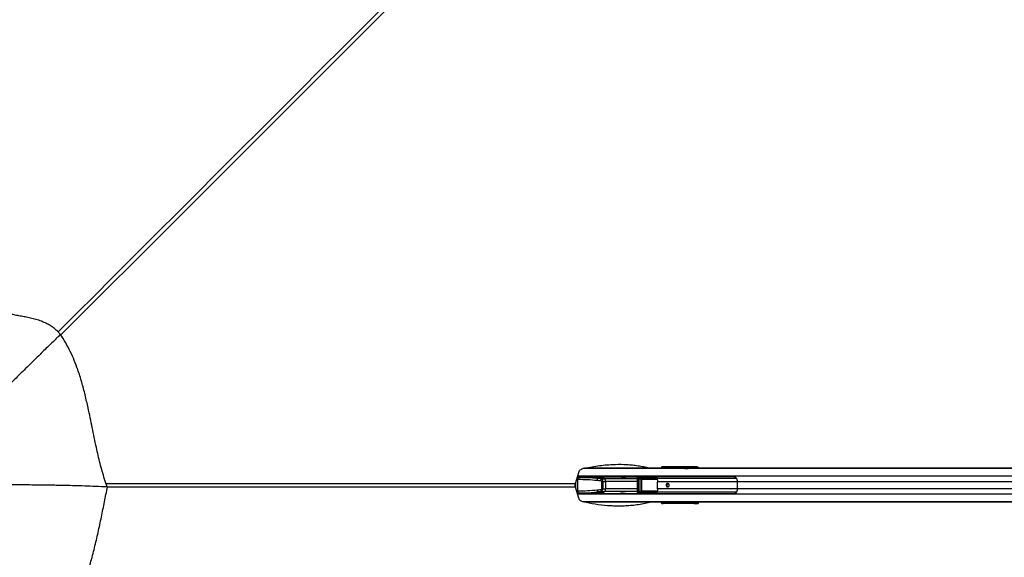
# Model space of a CAD drawing. Header units: millimetres. Extents: x 20 to 26560, y 40 to 18133.
# Tile 53 of 97: x 5538 to 8314, y 13061 to 14578. Entities that reach past the tile are written whole.
import ezdxf

# ---------------------------------------------------------------- set-up
doc = ezdxf.new("R2010")
doc.units = ezdxf.units.MM
doc.header["$LTSCALE"] = 2
doc.layers.add('COMPONENT_GEOMETRY', color=7, linetype='Continuous')
doc.styles.add('SLDTEXTSTYLE0', font='TXT', dxfattribs={"width": 0.75})
doc.dimstyles.new('SLDDIMSTYLE0', dxfattribs={"dimtxt": 150, "dimasz": 6.604, "dimexe": 0, "dimexo": 0.0625, "dimgap": 37.5, "dimtad": 0, "dimtih": 1, "dimtoh": 1, "dimdec": 1, "dimrnd": 1e-09, "dimzin": 12, "dimdsep": 46, "dimtxsty": 'SLDTEXTSTYLE0', "dimsah": 1, "dimcen": 0.09, "dimadec": 0, "dimazin": 3, "dimtfac": 1, "dimtdec": 1, "dimtofl": 0, "dimtmove": 0, "dimatfit": 3, "dimfxl": 1, "dimfrac": 2, "dimtolj": 1, "dimtzin": 12, "dimarcsym": 0})
doc.dimstyles.new('SLDDIMSTYLE1', dxfattribs={"dimtxt": 150, "dimasz": 6.604, "dimexe": 0, "dimexo": 0.0625, "dimgap": 37.5, "dimtad": 0, "dimtih": 1, "dimtoh": 1, "dimdec": 0, "dimrnd": 1e-09, "dimzin": 12, "dimdsep": 46, "dimtxsty": 'SLDTEXTSTYLE0', "dimsah": 1, "dimcen": 0.09, "dimadec": 0, "dimazin": 3, "dimtfac": 1, "dimtdec": 0, "dimtofl": 0, "dimtmove": 0, "dimatfit": 3, "dimfxl": 1, "dimfrac": 2, "dimtolj": 1, "dimtzin": 12, "dimarcsym": 0})

# ---------------------------------------------------------------- blocks, each defined once
blk = doc.blocks.new('_D')
at = {"layer": 'COMPONENT_GEOMETRY', "color": 7}
for p, q in [((1221.2, 13261.9), (1221.2, 8705.5)), ((9098.5, 12624.4), (9098.5, 8705.5)), ((4748.9, 8927.8), (4703.2, 8927.8)), ((4703.2, 8927.8), (4703.2, 8689.7)), ((5570.8, 8927.8), (5616.5, 8927.8)), ((5616.5, 8927.8), (5616.5, 8689.7)), ((1221.2, 8711.8), (4627, 8711.8)), ((9098.5, 8711.8), (5692.6, 8711.8)), ((4703.2, 8689.7), (4748.9, 8689.7)), ((5616.5, 8689.7), (5570.8, 8689.7))]:
    blk.add_line(p, q, dxfattribs=at)
for points in [[(1221.2, 8711.8), (1227.8, 8710.8), (1227.8, 8712.8)], [(9098.5, 8711.8), (9091.9, 8712.8), (9091.9, 8710.8)]]:
    blk.add_solid(points, dxfattribs=at)
at = {"layer": 'COMPONENT_GEOMETRY', "color": 7, "char_height": 150, "attachment_point": 1, "style": 'SLDTEXTSTYLE0'}
for s, insert in [('12\'11.06"', (4748.9, 8883.1)), ('3938.6mm', (4667.5, 8658.7))]:
    blk.add_mtext(s, dxfattribs=dict(at, insert=insert))
blk = doc.blocks.new('_D_1')
at = {"layer": 'COMPONENT_GEOMETRY', "color": 7}
for p, q in [((8687.5, 18132.8), (8641.8, 18132.8)), ((8641.8, 18132.8), (8641.8, 17894.7)), ((9509.4, 18132.8), (9555.1, 18132.8)), ((9555.1, 18132.8), (9555.1, 17894.7)), ((1221.2, 13267), (1221.2, 17923.1)), ((1221.2, 17916.7), (8565.7, 17916.7)), ((16975.8, 17916.7), (9631.2, 17916.7)), ((16975.8, 13267), (16975.8, 17923.1)), ((8641.8, 17894.7), (8687.5, 17894.7)), ((9555.1, 17894.7), (9509.4, 17894.7))]:
    blk.add_line(p, q, dxfattribs=at)
for points in [[(1221.2, 17916.7), (1227.8, 17915.7), (1227.8, 17917.8)], [(16975.8, 17916.7), (16969.1, 17917.8), (16969.1, 17915.7)]]:
    blk.add_solid(points, dxfattribs=at)
at = {"layer": 'COMPONENT_GEOMETRY', "color": 7, "char_height": 150, "attachment_point": 1, "style": 'SLDTEXTSTYLE0'}
for s, insert in [('25\'10.13"', (8687.5, 18088)), ('7877mm', (8689.3, 17863.6))]:
    blk.add_mtext(s, dxfattribs=dict(at, insert=insert))

msp = doc.modelspace()

# ---------------------------------------------------------------- linework, layer by layer
at = {"color": 7, "linetype": 'Continuous', "lineweight": 25}
for p, q in [((5652.86, 13690.13), (5652.61, 13689.89)), ((7104.49, 13269.66), (7114.03, 13300.67)), ((7417.6, 13312.43), (7130.03, 13312.43)), ((7349.8, 13316.43), (7351.97, 13316.13)), ((7439.85, 13316.43), (7349.8, 13316.43)), ((7350.99, 13313.09), (7350.99, 13312.7)), ((7350.99, 13312.7), (7351, 13312.43)), ((7353.02, 13313.09), (7351.65, 13313.09)), ((7351.65, 13313.09), (7351.65, 13312.7)), ((7351.65, 13312.7), (7353.02, 13312.7)), ((7351.97, 13316.13), (7440.19, 13316.13)), ((7357.15, 13315.16), (7352.03, 13314.58)), ((7357.26, 13315.17), (7352.13, 13314.59)), ((7352.13, 13314.59), (7353.53, 13314.59)), ((7353.02, 13313.09), (7354.29, 13313.09)), ((7353.02, 13312.7), (7353.02, 13313.09)), ((7353.02, 13312.7), (7354.29, 13312.7)), ((7353.53, 13314.59), (7360.68, 13315.26)), ((7354.29, 13313.09), (7354.29, 13312.7)), ((7361.8, 13314.27), (7354.47, 13313.59)), ((7362.23, 13313.15), (7362.23, 13312.43)), ((7364.38, 13313.15), (7362.89, 13313.15)), ((7370.87, 13315.51), (7363.27, 13314.65)), ((7371.02, 13315.52), (7363.37, 13314.65)), ((7363.37, 13314.65), (7364.89, 13314.65)), ((7365.65, 13313.15), (7364.38, 13313.15)), ((7364.89, 13314.65), (7375.35, 13315.63)), ((7376.3, 13314.63), (7365.83, 13313.65)), ((7371.02, 13315.52), (7370.87, 13315.49)), ((7440.86, 13314.48), (7376.59, 13314.48)), ((7413.78, 13312.04), (7413.34, 13311.95)), ((7422.69, 13312.04), (7413.78, 13312.04)), ((7416.06, 13311.81), (7422.69, 13312.04)), ((7420.65, 13312.43), (7417.6, 13312.43)), ((7438.47, 13312.43), (7420.65, 13312.43)), ((8899.5, 13312.04), (7422.69, 13312.04)), ((7444.54, 13312.43), (7438.47, 13312.43)), ((7445.03, 13313.72), (7443.49, 13313.94)), ((8478.68, 13312.43), (7444.54, 13312.43)), ((7445.41, 13315.94), (7446.95, 13315.72)), ((7446.95, 13315.72), (7450.73, 13315.72)), ((7447.68, 13316.14), (7450.73, 13315.72)), ((7109.58, 13286.23), (7111.33, 13286.23)), ((7551.12, 13287.93), (7110.11, 13287.93)), ((7110.37, 13280.23), (7110.37, 13280.23)), ((7111.32, 13280.23), (7110.37, 13280.23)), ((7110.37, 13280.23), (7110.37, 13248.63)), ((7111.33, 13286.23), (7112.28, 13286.23)), ((7112.28, 13286.23), (7174.4, 13286.23)), ((7121.09, 13286.23), (7121.07, 13286.95)), ((7185.36, 13283.48), (7167.3, 13283.48)), ((7224.44, 13287.43), (7169.64, 13287.43)), ((7177.09, 13282.43), (7187.29, 13282.43)), ((7178.71, 13254.26), (7178.71, 13274.61)), ((7181.89, 13274.61), (7178.71, 13274.61)), ((7181.89, 13274.61), (7181.89, 13254.26)), ((7181.89, 13274.61), (7189.64, 13274.61)), ((7189.64, 13274.61), (7189.64, 13254.26)), ((7289.67, 13287.43), (7244.88, 13287.43)), ((7278.73, 13282.52), (7278.73, 13246.34)), ((7281.39, 13282.52), (7281.39, 13246.34)), ((7289.76, 13287.44), (7282.54, 13286.54)), ((7282.9, 13247.79), (7282.9, 13281.08)), ((7283.5, 13281.08), (7282.9, 13281.08)), ((7290.45, 13287.49), (7283.17, 13286.58)), ((7283.17, 13286.58), (7331.16, 13286.52)), ((7283.5, 13281.08), (7283.5, 13247.79)), ((7290.22, 13280.47), (7283.5, 13281.08)), ((7332.82, 13284.52), (7283.79, 13284.58)), ((7285.02, 13282.02), (7291.28, 13281.45)), ((7333.81, 13282.02), (7285.02, 13282.02)), ((7285.34, 13283.02), (7334.12, 13283.02)), ((7290.22, 13248.4), (7290.22, 13280.47)), ((7290.52, 13280.47), (7290.22, 13280.47)), ((7310.37, 13287.46), (7290.45, 13287.49)), ((7290.52, 13280.47), (7290.52, 13248.4)), ((7333.18, 13285.2), (7334.62, 13283.48)), ((7336.17, 13254.58), (7336.17, 13274.28)), ((7561.25, 13254.58), (7561.25, 13274.28)), ((5784.22, 13260.08), (5785.11, 13259.63)), ((5785.11, 13259.63), (5784.36, 13259.66)), ((7104.49, 13269.66), (7102.89, 13264.43)), ((7114.03, 13228.19), (7104.49, 13259.2)), ((7111.32, 13248.63), (7110.37, 13248.63)), ((7110.37, 13248.63), (7110.37, 13248.63)), ((7185.36, 13245.39), (7167.3, 13245.39)), ((7177.09, 13246.43), (7187.29, 13246.43)), ((7181.89, 13254.26), (7178.71, 13254.26)), ((7181.89, 13254.26), (7189.64, 13254.26)), ((7283.5, 13247.79), (7282.9, 13247.79)), ((7283.5, 13247.79), (7290.22, 13248.4)), ((7283.79, 13244.28), (7332.82, 13244.34)), ((7291.28, 13247.41), (7285.02, 13246.84)), ((7285.02, 13246.84), (7333.81, 13246.84)), ((7334.12, 13245.84), (7285.34, 13245.84)), ((7290.52, 13248.4), (7290.22, 13248.4)), ((7109.58, 13242.63), (7111.33, 13242.63)), ((7110.11, 13240.93), (7551.12, 13240.93)), ((7111.33, 13242.63), (7112.28, 13242.63)), ((7112.28, 13242.63), (7174.4, 13242.63)), ((7121.07, 13241.91), (7121.09, 13242.63)), ((7415.91, 13216.43), (7130.33, 13216.43)), ((7169.64, 13241.43), (7224.44, 13241.43)), ((7244.88, 13241.43), (7289.67, 13241.43)), ((7282.54, 13242.32), (7289.76, 13241.42)), ((7331.16, 13242.35), (7283.17, 13242.29)), ((7283.17, 13242.29), (7290.45, 13241.38)), ((7310.37, 13241.4), (7290.45, 13241.38)), ((7350.99, 13216.17), (7350.99, 13215.77)), ((7353.02, 13216.17), (7351.65, 13216.17)), ((7351.65, 13216.17), (7351.65, 13215.77)), ((7351.65, 13215.77), (7353.02, 13215.77)), ((7354.29, 13216.17), (7353.02, 13216.17)), ((7353.02, 13215.77), (7353.02, 13216.17)), ((7354.29, 13215.77), (7353.02, 13215.77)), ((7354.29, 13216.17), (7354.29, 13215.77)), ((7362.23, 13216.43), (7362.23, 13215.71)), ((7362.89, 13215.71), (7364.38, 13215.71)), ((7364.38, 13215.71), (7365.65, 13215.71)), ((7409.86, 13217.28), (7412.09, 13216.82)), ((7415.14, 13216.82), (7412.09, 13216.82)), ((7429.56, 13216.82), (7412.57, 13217.43)), ((7413.39, 13217.18), (7415.14, 13216.82)), ((7423.47, 13216.82), (7413.39, 13217.18)), ((7423.47, 13216.82), (7415.14, 13216.82)), ((7418.96, 13216.43), (7415.91, 13216.43)), ((7427.49, 13216.43), (7418.96, 13216.43)), ((7429.56, 13216.82), (7423.47, 13216.82)), ((7434.8, 13216.43), (7427.49, 13216.43)), ((8899.5, 13216.82), (7429.56, 13216.82)), ((7445.41, 13216.43), (7434.8, 13216.43)), ((7451.5, 13216.43), (7445.41, 13216.43)), ((8903.31, 13216.43), (7451.5, 13216.43)), ((7351.97, 13212.74), (7349.8, 13212.43)), ((7439.85, 13212.43), (7349.8, 13212.43)), ((7440.19, 13212.74), (7351.97, 13212.74)), ((7352.03, 13214.28), (7357.15, 13213.7)), ((7352.13, 13214.27), (7352.03, 13214.28)), ((7353.53, 13214.27), (7352.13, 13214.27)), ((7352.13, 13214.27), (7357.26, 13213.69)), ((7360.68, 13213.61), (7353.53, 13214.27)), ((7354.47, 13215.27), (7361.8, 13214.59)), ((7363.27, 13214.22), (7370.88, 13213.36)), ((7363.27, 13214.22), (7363.37, 13214.21)), ((7364.89, 13214.21), (7363.37, 13214.21)), ((7363.37, 13214.21), (7371.02, 13213.35)), ((7375.35, 13213.24), (7364.89, 13214.21)), ((7365.83, 13215.21), (7376.3, 13214.24)), ((7370.88, 13213.36), (7371.02, 13213.35)), ((7376.59, 13214.39), (7440.86, 13214.39)), ((7443.49, 13214.93), (7445.03, 13215.14)), ((7446.95, 13213.14), (7445.41, 13212.93)), ((7450.73, 13213.15), (7446.95, 13213.14)), ((7447.68, 13212.72), (7450.73, 13213.15))]:
    msp.add_line(p, q, dxfattribs=at)
at = {"color": 8, "linetype": 'Continuous', "lineweight": 25}
for p, q in [((8896.01, 13311.33), (7125.25, 13311.33)), ((7413.78, 13312.04), (7128.1, 13312.04)), ((7350.88, 13312.46), (7350.88, 13312.43)), ((7350.99, 13313.09), (7351.65, 13313.09)), ((7350.99, 13312.7), (7351.65, 13312.7)), ((7352.02, 13314.58), (7352.13, 13314.59)), ((7361.64, 13312.43), (7361.8, 13314.27)), ((7362.09, 13314.19), (7361.93, 13312.43)), ((7362.82, 13314.48), (7362.08, 13314.48)), ((7362.23, 13313.15), (7362.89, 13313.15)), ((7362.89, 13313.15), (7362.89, 13312.43)), ((7363.26, 13314.65), (7363.37, 13314.65)), ((7364.38, 13312.43), (7364.38, 13313.15)), ((7365.65, 13313.15), (7365.65, 13312.43)), ((7376.11, 13312.43), (7376.3, 13314.56)), ((7376.59, 13314.48), (7376.4, 13312.43)), ((7440.98, 13312.43), (7440.86, 13314.48)), ((7443.49, 13313.94), (7443.58, 13312.43)), ((7105.51, 13255.9), (7105.51, 13272.96)), ((7107.74, 13280.23), (7110.37, 13280.23)), ((7121.07, 13286.95), (7110.01, 13286.95)), ((8895.3, 13289.73), (7110.67, 13289.73)), ((7278.73, 13282.43), (7187.29, 13282.43)), ((7278.73, 13274.61), (7189.64, 13274.61)), ((7278.73, 13282.52), (7281.39, 13282.52)), ((7336.39, 13280.95), (7291.12, 13280.95)), ((7291.28, 13281.45), (7336.37, 13281.45)), ((7333.79, 13286.33), (7332.16, 13286.1)), ((7559.27, 13283.59), (7336.09, 13283.59)), ((7561.25, 13274.28), (7336.17, 13274.28)), ((8822.61, 13274.28), (7561.25, 13274.28)), ((7107.74, 13248.63), (7110.37, 13248.63)), ((7278.73, 13246.43), (7187.29, 13246.43)), ((7278.73, 13254.26), (7189.64, 13254.26)), ((7278.73, 13246.34), (7281.39, 13246.34)), ((7291.12, 13247.91), (7336.48, 13247.91)), ((7336.41, 13247.41), (7291.28, 13247.41)), ((7335.99, 13245.53), (7334.62, 13245.39)), ((7559.27, 13245.27), (7336.09, 13245.27)), ((7561.25, 13254.58), (7336.17, 13254.58)), ((8822.61, 13254.58), (7561.25, 13254.58)), ((7110.09, 13241.91), (7121.07, 13241.91)), ((8895.3, 13239.13), (7110.67, 13239.13)), ((8896.01, 13217.53), (7125.25, 13217.53)), ((7412.09, 13216.82), (7128.25, 13216.82)), ((7350.88, 13216.43), (7350.88, 13216.41)), ((7351.65, 13216.17), (7350.99, 13216.17)), ((7351.65, 13215.77), (7350.99, 13215.77)), ((7361.8, 13214.59), (7361.64, 13216.43)), ((7361.93, 13216.43), (7362.09, 13214.68)), ((7362.23, 13215.71), (7362.89, 13215.71)), ((7362.89, 13216.43), (7362.89, 13215.71)), ((7364.38, 13215.71), (7364.38, 13216.43)), ((7365.65, 13216.43), (7365.65, 13215.71)), ((7376.3, 13214.3), (7376.11, 13216.43)), ((7376.4, 13216.43), (7376.59, 13214.39)), ((7440.86, 13214.39), (7440.98, 13216.43)), ((7443.58, 13216.43), (7443.49, 13214.93)), ((7362.08, 13214.39), (7362.82, 13214.39))]:
    msp.add_line(p, q, dxfattribs=at)
at = {"color": 8, "linetype": 'Continuous', "lineweight": 25, "flags": 128}
for points in [[(7995.07, 16029.85), (6522.37, 14557.23), (6322.64, 14357.52), (6122.9, 14157.81), (5923.15, 13958.12), (5723.39, 13758.45), (5653.43, 13688.58)], [(7104.49, 13259.2), (6755.68, 13259.2), (6406.87, 13259.18), (6058.06, 13259.16), (5785.01, 13259.11)]]:
    msp.add_lwpolyline(points, dxfattribs=at)
at = {"color": 7, "linetype": 'Continuous', "lineweight": 25, "flags": 128}
for points in [[(7234.66, 13287.19), (7234.71, 13287.2), (7238.92, 13287.29), (7242.5, 13287.39), (7244.88, 13287.43), (7245.7, 13287.39), (7244.84, 13287.29), (7242.43, 13287.2), (7240.75, 13287.17), (7238.83, 13287.15), (7236.76, 13287.17), (7234.6, 13287.2), (7230.38, 13287.29), (7226.81, 13287.39), (7224.44, 13287.43), (7224.44, 13287.43)], [(7364.36, 13259.43), (7366.16, 13259.81), (7367.68, 13260.9), (7368.7, 13262.52), (7369.06, 13264.43), (7368.7, 13266.35), (7367.68, 13267.97), (7366.16, 13269.05), (7364.36, 13269.43), (7362.56, 13269.05), (7361.03, 13267.97), (7360.02, 13266.35), (7359.66, 13264.43), (7360.02, 13262.52), (7361.03, 13260.9), (7362.56, 13259.81), (7364.36, 13259.43)], [(7224.44, 13241.43), (7224.44, 13241.43), (7226.82, 13241.47), (7230.39, 13241.57), (7234.61, 13241.67), (7236.77, 13241.7), (7238.84, 13241.71), (7240.76, 13241.7), (7242.44, 13241.67), (7244.84, 13241.57), (7245.7, 13241.47), (7244.88, 13241.43), (7244.88, 13241.43)]]:
    msp.add_lwpolyline(points, dxfattribs=at)
at = {"color": 8, "linetype": 'Continuous', "lineweight": 25}
for centre, radius, start, end in [((7350.85, 13300.72), 11.74, 89.84439, 93.74921), ((7350.94, 13314.8), 1.68, 355.12092, 52.30175), ((7350.85, 13228.15), 11.74, 266.25079, 270.15561), ((7350.94, 13214.07), 1.68, 307.69825, 4.87908)]:
    msp.add_arc(centre, radius, start, end, dxfattribs=at)
at = {"color": 7, "linetype": 'Continuous', "lineweight": 25}
for centre, radius, start, end in [((7353.49, 13313.61), 0.98, 358.83688, 87.60037), ((7357.35, 13315.39), 0.237, 186.57541, 247.57361), ((7360.76, 13315.46), 0.222, 188.41751, 248.99206), ((7361.9, 13315.81), 1.35, 265.97272, 277.91835), ((7362.19, 13315.06), 0.879, 243.41871, 263.23854), ((7364.85, 13313.67), 0.98, 358.83688, 87.60037), ((7371.07, 13315.69), 0.178, 195.78836, 253.82756), ((7375.39, 13315.78), 0.16, 200.11707, 256.12773), ((7376.7, 13315.32), 0.797, 239.97303, 262.20811), ((7376.69, 13315.35), 0.879, 243.41871, 263.23854), ((7417.61, 13293.4), 19.03, 90.04184, 101.61604), ((7420.66, 13293.41), 19.02, 90.04042, 101.48353), ((7439.08, 13314.73), 1.79, 352.05906, 51.66), ((7445.47, 13313.96), 1.98, 91.71195, 180.53362), ((7447.01, 13313.74), 1.98, 91.71195, 180.53362), ((7120.45, 13281.69), 10.18, 153.5334, 188.25108), ((7121.39, 13281.69), 10.18, 153.5334, 188.25108), ((7120.07, 13286.93), 1, 1, 90), ((7169.68, 13253.54), 33.84, 58.63512, 104.94387), ((7180.24, 13277.35), 14.32, 154.69482, 179.09741), ((7174.17, 13262.16), 24.07, 62.30685, 89.43931), ((7190.54, 13276.06), 14.88, 154.66035, 178.0821), ((7165.6, 13244.59), 43.62, 60.17931, 63.06334), ((7179.6, 13275.86), 10.11, 352.87403, 40.52882), ((7281.63, 13285), 2.2, 348.96637, 45.80977), ((7284.26, 13282.81), 1.1, 314.09214, 10.98675), ((7291.66, 13281.06), 0.55, 134.09214, 190.98675), ((7332, 13285.51), 0.618, 74.69513, 108.39932), ((7331.73, 13285.52), 1.48, 317.46183, 347.40773), ((7333.72, 13283.03), 1.01, 275.16395, 26.3042), ((7333.04, 13282.81), 1.1, 314.09214, 10.98675), ((7333.07, 13284.68), 1.97, 302.37358, 322.22488), ((7395.17, 13274.32), 59.01, 174.53934, 180.03633), ((7516.84, 13274.34), 44.41, 359.91692, 7.2286), ((7120.45, 13247.17), 10.18, 171.74892, 206.4666), ((7121.39, 13247.17), 10.18, 171.74892, 206.4666), ((7169.68, 13275.32), 33.84, 255.05613, 301.36488), ((7180.24, 13251.51), 14.32, 180.90259, 205.30518), ((7174.17, 13266.71), 24.07, 270.56069, 297.69315), ((7190.54, 13252.8), 14.88, 181.9179, 205.33965), ((7165.6, 13284.27), 43.62, 296.93666, 299.82069), ((7179.6, 13253), 10.11, 319.47118, 7.12597), ((7281.63, 13243.86), 2.2, 314.19023, 11.03363), ((7284.26, 13246.05), 1.1, 349.01325, 45.90786), ((7291.66, 13247.81), 0.55, 169.01325, 225.90786), ((7331.73, 13243.34), 1.48, 12.59227, 42.53817), ((7333.04, 13246.05), 1.1, 349.01325, 45.90786), ((7333.72, 13245.84), 1.01, 333.6958, 84.83605), ((7333.07, 13244.19), 1.97, 37.77512, 57.62642), ((7395.17, 13254.55), 59.01, 179.96367, 185.46066), ((7366.3, 13264.43), 5.05, 102.88178, 257.11822), ((7365.97, 13264.64), 3.26, 36.09107, 183.69007), ((7365.98, 13264.25), 3.27, 176.85435, 323.36451), ((7516.84, 13254.52), 44.41, 352.7714, 0.08308), ((7120.07, 13241.93), 1, 270, 359), ((7332, 13243.36), 0.618, 251.60068, 285.30487), ((7415.93, 13235.46), 19.03, 258.38396, 269.95816), ((7418.98, 13235.46), 19.03, 258.38396, 269.95816), ((7353.49, 13215.25), 0.98, 272.39963, 1.16312), ((7357.35, 13213.47), 0.237, 112.42639, 173.42459), ((7360.76, 13213.4), 0.222, 111.00794, 171.58249), ((7362.19, 13213.8), 0.879, 96.76146, 116.58129), ((7361.9, 13213.05), 1.35, 82.08165, 94.02728), ((7364.85, 13215.19), 0.98, 272.39963, 1.16312), ((7371.07, 13213.18), 0.178, 106.17244, 164.21164), ((7375.39, 13213.08), 0.16, 103.87227, 159.88293), ((7376.69, 13213.51), 0.879, 96.76146, 116.58129), ((7376.7, 13213.55), 0.797, 97.79189, 120.02697), ((7439.08, 13214.14), 1.79, 308.34, 7.94094), ((7445.47, 13214.91), 1.98, 179.46638, 268.28805), ((7447.01, 13215.12), 1.98, 179.46638, 268.28805)]:
    msp.add_arc(centre, radius, start, end, dxfattribs=at)
for centre, major_axis, ratio, start_param, end_param in [((7350.03, 13312.4), (-1.39, 3.83), 0.9087028, 5.9651047, 7.537057), ((7352.06, 13312.11), (-0.66, 3.97), 0.9330368, 6.1281539, 7.7001062), ((7352.14, 13313.09), (0, 1.5), 0.331132, 0.0349066, 1.5707963), ((7353.55, 13313.09), (0, 1.5), 0.3530081, 0.0349066, 1.5707963), ((7354.48, 13313.09), (0, 0.5), 0.3748842, 0.0349066, 1.5707963), ((7291.09, 13314.13), (102.88, 2), 0.0006477, 5.409201, 5.45335), ((7291.1, 13313.63), (102.89, 2.5), 0.000851, 5.4109057, 5.4550548), ((7360.35, 13314.23), (1.44, 0.27), 0.6765813, 6.0573225, 6.2513232), ((7360.18, 13314.14), (1.89, 0.39), 0.7725181, 6.0539255, 6.2479263), ((7363.39, 13313.15), (0, 1.5), 0.331132, 0.0349066, 1.5707963), ((7364.91, 13313.15), (0, 1.5), 0.3530081, 0.0349066, 1.5707963), ((7365.84, 13313.15), (0, 0.5), 0.3748842, 0.0349066, 1.5707963), ((7291.09, 13314.13), (102.88, 2), 0.0006477, 5.6002439, 5.6700777), ((7291.1, 13313.63), (102.89, 2.5), 0.000851, 5.6019486, 5.6717825), ((7377.55, 13314.13), (0, 2.5), 0.5094159, 1.3702338, 1.3962634), ((7378.02, 13314.13), (0, 2), 0.7249373, 1.3702338, 1.3962634), ((7415.63, 13311.95), (2.43, 0.06), 0.0656707, 2.790896, 4.8883938), ((7438.47, 13152.43), (313.29, 0), 0.5107163, 1.5707963, 1.6398026), ((7444.54, 13152.43), (313.29, 0), 0.5107163, 1.5707963, 1.6406095), ((7442.01, 13316.15), (6.02, -0.1), 0.0438683, 0.3433711, 1.9389172), ((7441.64, 13315.94), (4.01, -0.07), 0.0438683, 0.3433711, 1.9389172), ((7441.6, 13313.94), (2.01, -0.2), 0.2463656, 0.3794033, 1.9749494), ((7450.64, 13309.72), (0, 6), 0.329044, 5.1811209, 6.2371821), ((7111.32, 13126.23), (295.45, 0), 0.5212373, 1.3849003, 1.5707963), ((7112.28, 13126.23), (297.67, 0), 0.5375024, 1.4475493, 1.5707963), ((7086.62, 13057.78), (429.08, 0), 0.5212373, 1.3617427, 1.3849003), ((7087.58, 13057.78), (431.3, 0), 0.5324632, 1.3617427, 1.3849003), ((7174.87, 13274.61), (3.84, 0), 0.5212373, 0, 1.3617427), ((7175.83, 13274.61), (0, 8), 0.7574086, 4.712389, 6.0741317), ((7283.07, 13282.58), (4.24, 0.29), 0.9399619, 1.4842441, 3.0831459), ((7283.73, 13282.58), (2.33, 0.2), 0.8533212, 1.4708427, 3.0697445), ((7285.41, 13281.02), (2.51, -0.16), 0.795855, 1.6519441, 3.1930581), ((7285.08, 13281.02), (1.58, -0.11), 0.6303761, 1.6531144, 3.1942284), ((7290.32, 13283.48), (4.67, 0.39), 0.8533212, 1.4708427, 1.6175384), ((7291.31, 13280.45), (1.09, -0.06), 0.9160484, 1.6418775, 3.1829915), ((7291.14, 13280.45), (0.627, -0.041), 0.795855, 1.6519441, 3.1930581), ((7284.9, 13289.32), (271.11, -0.5), 0.0067028, 4.8064609, 4.8844597), ((7326.9, 13279.93), (8.15, 0), 0.8203977, 0.4800861, 0.7564561), ((7410.53, 13273.45), (108.08, -10.9), 0.0107574, 2.3220217, 2.3612248), ((7111.32, 13402.63), (295.45, 0), 0.5212373, 4.712389, 4.898285), ((7112.28, 13402.63), (297.67, 0), 0.5375024, 4.712389, 4.8356014), ((7086.62, 13471.08), (429.08, 0), 0.5212373, 4.898285, 4.9214426), ((7087.58, 13471.08), (431.3, 0), 0.5324632, 4.898285, 4.9214426), ((7174.87, 13254.26), (3.84, 0), 0.5212373, 4.9214426, 6.2831853), ((7175.83, 13254.26), (0, 8), 0.7574086, 3.3506463, 4.712389), ((7283.07, 13246.29), (4.24, -0.29), 0.9399619, 3.2000394, 4.7989412), ((7283.73, 13246.29), (2.33, -0.2), 0.8533212, 3.2134409, 4.8123426), ((7285.41, 13247.85), (2.51, 0.16), 0.795855, 3.0901272, 4.6312412), ((7285.08, 13247.85), (1.58, 0.11), 0.6303761, 3.0889569, 4.6300709), ((7291.31, 13248.41), (1.09, 0.06), 0.9160484, 3.1001938, 4.6413078), ((7291.14, 13248.41), (0.627, 0.041), 0.795855, 3.0901272, 4.6312412), ((7326.9, 13248.93), (8.15, 0), 0.8203977, 5.5267292, 5.8030992), ((7410.53, 13255.41), (108.08, 10.9), 0.0107574, 3.9219605, 3.9611636), ((7290.32, 13245.38), (4.67, -0.39), 0.8533212, 4.6656469, 4.8123426), ((7284.9, 13239.55), (271.11, 0.5), 0.0067028, 1.3987476, 1.4767244), ((7350.03, 13216.47), (1.39, 3.83), 0.9087028, 1.887721, 3.4596733), ((7352.06, 13216.75), (0.66, 3.97), 0.9330368, 1.7246717, 3.296624), ((7352.14, 13215.77), (0, 1.5), 0.331132, 1.5707963, 3.1066861), ((7353.55, 13215.77), (0, 1.5), 0.3530081, 1.5707963, 3.1066861), ((7354.48, 13215.77), (0, 0.5), 0.3748842, 1.5707963, 3.1066861), ((7363.39, 13215.71), (0, 1.5), 0.331132, 1.5707963, 3.1066861), ((7364.91, 13215.71), (0, 1.5), 0.3530081, 1.5707963, 3.1066861), ((7365.84, 13215.71), (0, 0.5), 0.3748842, 1.5707963, 3.1066861), ((7412.15, 13217.28), (2.43, -0.06), 0.0656707, 1.3968872, 3.4922893), ((7445.41, 13376.43), (314.54, 0), 0.5086844, 4.6425758, 4.712389), ((7451.5, 13376.43), (314.54, 0), 0.5086844, 4.6425758, 4.712389), ((7450.64, 13219.14), (0, 6), 0.329044, 3.1875959, 4.243657), ((7291.09, 13214.73), (102.88, -2), 0.0006477, 0.8298353, 0.8739844), ((7291.1, 13215.23), (102.89, -2.5), 0.000851, 0.8281305, 0.8722796), ((7360.35, 13214.64), (1.44, -0.27), 0.6765813, 0.0318621, 0.2258628), ((7360.18, 13214.73), (1.89, -0.39), 0.7725181, 0.035259, 0.2292598), ((7291.09, 13214.73), (102.88, -2), 0.0006477, 0.6131076, 0.6829414), ((7291.1, 13215.23), (102.89, -2.5), 0.000851, 0.6114028, 0.6812367), ((7377.55, 13214.73), (0, 2.5), 0.5094159, 1.7453293, 1.7713589), ((7378.02, 13214.73), (0, 2), 0.7249373, 1.7453293, 1.7713589), ((7442.01, 13212.71), (6.02, 0.1), 0.0438683, 4.3442681, 5.9398142), ((7441.64, 13212.92), (4.01, 0.07), 0.0438683, 4.3442681, 5.9398142), ((7441.6, 13214.92), (2.01, 0.2), 0.2463656, 4.3082359, 5.9037821)]:
    msp.add_ellipse(centre, major_axis=major_axis, ratio=ratio, start_param=start_param, end_param=end_param, dxfattribs=at)
at = {"color": 8, "linetype": 'Continuous', "lineweight": 25}
for centre, major_axis, ratio, start_param, end_param in [((7352.75, 13312.46), (-0.69, 1.92), 0.9087028, 0.9331518, 1.2538716), ((7354.48, 13312.7), (0, 0.5), 0.3748842, 1.5707963, 2.1251563), ((7444.97, 13309.73), (0, 4), 0.329044, 5.4553419, 6.2371821), ((7446.86, 13309.73), (0, 6), 0.3289741, 5.1803845, 6.2373178), ((7112.28, 13126.23), (297.67, 0), 0.5375024, 1.3849003, 1.4475493), ((7304.27, 13284.2), (44.82, 4.52), 0.0108834, 5.3548112, 5.4145611), ((7112.28, 13402.63), (297.67, 0), 0.5375024, 4.8356014, 4.898285), ((7304.27, 13244.66), (44.82, -4.52), 0.0108834, 0.8686242, 0.9283741), ((7352.75, 13216.4), (0.69, 1.92), 0.9087028, 1.887721, 2.2076642), ((7354.48, 13216.17), (0, 0.5), 0.3748842, 1.0164363, 1.5707963), ((7444.97, 13219.14), (0, 4), 0.329044, 3.1875959, 3.969436), ((7446.86, 13219.14), (0, 6), 0.3289741, 3.1874602, 4.2443934)]:
    msp.add_ellipse(centre, major_axis=major_axis, ratio=ratio, start_param=start_param, end_param=end_param, dxfattribs=at)
for points, knots in [([(5646.24, 13697.21), (5666.18, 13717.18), (5815.87, 13867.18), (6095.77, 14146.89), (6485.44, 14536.69), (6875.19, 14926.43), (7264.92, 15316.19), (7654.66, 15705.94), (7914.49, 15965.77), (8044.4, 16095.68)], [0, 0, 0, 0, 0.0249658, 0.1874713, 0.349977, 0.5124828, 0.6749885, 0.8374943, 1, 1, 1, 1]), ([(7355.86, 13315.02), (7356.05, 13315.12), (7356.43, 13315.31), (7356.89, 13315.35), (7357.12, 13315.36)], [0, 0, 0, 0, 0.4927046, 1, 1, 1, 1]), ([(7369.85, 13315.39), (7369.98, 13315.45), (7370.29, 13315.6), (7370.67, 13315.63), (7370.9, 13315.64)], [0, 0, 0, 0, 0.3996539, 1, 1, 1, 1]), ([(7334.62, 13283.48), (7334.88, 13283.45), (7335.33, 13283.4), (7335.79, 13283.35), (7335.99, 13283.33)], [0, 0, 0, 0, 0.5543522, 1, 1, 1, 1]), ([(5780.98, 13269.76), (5786.14, 13269.75), (5936.65, 13269.62), (6232.46, 13269.73), (6668.48, 13269.66), (6959.16, 13269.66), (7104.49, 13269.66)], [0, 0, 0, 0, 0.0116851, 0.3411236, 0.6705618, 1, 1, 1, 1]), ([(7332.16, 13242.76), (7332.53, 13242.71), (7333.08, 13242.64), (7333.62, 13242.56), (7333.79, 13242.54)], [0, 0, 0, 0, 0.6759446, 1, 1, 1, 1]), ([(7357.12, 13213.5), (7357.05, 13213.5), (7356.7, 13213.52), (7356.26, 13213.6), (7355.93, 13213.79), (7355.84, 13213.85)], [0, 0, 0, 0, 0.1385661, 0.7580189, 1, 1, 1, 1]), ([(7370.9, 13213.22), (7370.83, 13213.23), (7370.48, 13213.25), (7370.08, 13213.31), (7369.81, 13213.46), (7369.76, 13213.48)], [0, 0, 0, 0, 0.1608636, 0.8481341, 1, 1, 1, 1])]:
    msp.add_open_spline(points, degree=3, knots=knots, dxfattribs=at)
at = {"color": 7, "linetype": 'Continuous', "lineweight": 25}
for points, knots in [([(5652.86, 13690.13), (5650.54, 13692.71), (5645.86, 13697.9), (5637.74, 13705.12), (5628.85, 13711.8), (5619.25, 13717.76), (5609.21, 13722.92), (5597.27, 13727.96), (5583.56, 13732.49), (5568.32, 13736.3), (5553.5, 13739.27), (5539.14, 13741.81), (5525.28, 13744.33), (5511.97, 13747.2), (5499.33, 13750.78), (5487.4, 13755.52), (5476.3, 13762.02), (5465.57, 13769.67), (5454.76, 13778.02), (5443.57, 13786.59), (5431.65, 13794.92), (5418.7, 13802.46), (5404.62, 13808.36), (5389.86, 13812.58), (5374.94, 13815.75), (5360.01, 13818.47), (5345.2, 13821.36), (5330.64, 13824.97), (5316.56, 13829.92), (5303.28, 13836.45), (5290.5, 13843.74), (5277.93, 13851.32), (5265.24, 13858.7), (5253.55, 13864.6), (5242.82, 13868.77), (5233.21, 13871.32), (5223.28, 13872.46), (5213.3, 13871.92), (5203.52, 13870.11), (5191.05, 13866.46), (5176.2, 13860.36), (5159.17, 13851.91), (5142.35, 13843.31), (5125.36, 13835.13), (5108.21, 13827.26), (5083.05, 13816.25), (5049.58, 13802.65), (5007.08, 13786.58), (4963.71, 13770.59), (4919.77, 13753.89), (4876.22, 13735.87), (4833.3, 13716.19), (4805.65, 13701.26), (4791.82, 13693.79)], [0, 0, 0, 0, 0.0118855, 0.0239192, 0.0360375, 0.0481275, 0.0601122, 0.0718989, 0.0891154, 0.1057573, 0.1218487, 0.1374248, 0.1524902, 0.167018, 0.1809712, 0.1943137, 0.207633, 0.2215579, 0.236039, 0.2510345, 0.2665383, 0.2825583, 0.2990117, 0.3153776, 0.3315903, 0.3476629, 0.3636056, 0.3794132, 0.3951036, 0.410771, 0.4264571, 0.442177, 0.4579311, 0.4737336, 0.4843037, 0.4948973, 0.5054982, 0.5160479, 0.5265258, 0.536934, 0.5571615, 0.5772353, 0.5971603, 0.617066, 0.6369962, 0.6569527, 0.704114, 0.7514701, 0.8008876, 0.8505065, 0.9002778, 0.9501346, 1, 1, 1, 1]), ([(5652.61, 13689.89), (5649.31, 13686.68), (5642.31, 13679.86), (5631.22, 13669.05), (5618.95, 13657.06), (5605.49, 13643.9), (5590.85, 13629.56), (5574.96, 13613.97), (5558.52, 13597.79), (5542.47, 13581.99), (5527.84, 13567.56), (5516.13, 13555.99), (5507.03, 13546.99), (5501.75, 13541.76), (5498.53, 13538.58), (5497.14, 13537.2), (5495.78, 13535.86), (5494.47, 13534.56), (5493.19, 13533.29), (5491.95, 13532.07), (5485.8, 13525.98), (5475.16, 13515.44), (5460.45, 13500.86), (5447.03, 13487.55), (5436.57, 13477.17), (5428.74, 13469.42), (5423.25, 13463.98), (5418.12, 13458.89), (5412.83, 13453.65), (5406.78, 13447.68), (5398.82, 13439.81), (5389.64, 13430.76), (5380.04, 13421.31), (5370.09, 13411.56), (5359.79, 13401.51), (5349.17, 13391.23), (5339.57, 13382), (5333.49, 13376.24), (5330.63, 13373.53)], [0, 0, 0, 0, 0.0302853, 0.0642237, 0.1018388, 0.1431568, 0.1882064, 0.2370187, 0.2900515, 0.3406601, 0.3860534, 0.426186, 0.4497721, 0.4710387, 0.4754932, 0.4798301, 0.4840495, 0.4881513, 0.4921354, 0.4960016, 0.49975, 0.5496395, 0.5956022, 0.6376049, 0.6756169, 0.693926, 0.7111289, 0.7272222, 0.7422026, 0.7609096, 0.7840674, 0.817094, 0.8471797, 0.8743095, 0.9105321, 0.9437078, 0.9735356, 1, 1, 1, 1]), ([(5784.36, 13259.66), (5781.88, 13266.92), (5776.96, 13281.27), (5770.35, 13303.51), (5764.33, 13325.84), (5758.82, 13348.28), (5753.3, 13372.63), (5747.74, 13398.88), (5742.05, 13426.98), (5736.4, 13454.95), (5729.96, 13485.8), (5722.35, 13519.36), (5712.9, 13555.38), (5702.68, 13587.74), (5691.82, 13616.48), (5680.56, 13641.72), (5667.74, 13666.4), (5657.67, 13682.04), (5652.61, 13689.89)], [0, 0, 0, 0, 0.0536583, 0.1060989, 0.1576649, 0.2086301, 0.2592003, 0.3220757, 0.3847443, 0.4472773, 0.5096664, 0.5925208, 0.6748369, 0.7564957, 0.81734, 0.8779917, 0.9387336, 1, 1, 1, 1]), ([(7114.03, 13300.67), (7114.76, 13302.39), (7116.22, 13305.81), (7120.43, 13309.75), (7124, 13310.96), (7125.88, 13311.6)], [0, 0, 0, 0, 0.3219132, 0.6431267, 1, 1, 1, 1]), ([(7125.88, 13311.6), (7132.75, 13313.04), (7146.5, 13315.92), (7167.38, 13319.24), (7188.44, 13321.73), (7213.08, 13323.46), (7236.05, 13323.63), (7257.23, 13322.44), (7273.25, 13320.82), (7289.32, 13318.37), (7303.96, 13315.69), (7313.14, 13313.4), (7317, 13312.43)], [0, 0, 0, 0, 0.1101269, 0.2202497, 0.3310536, 0.4418514, 0.6058528, 0.6883817, 0.7709076, 0.8550106, 0.9391205, 1, 1, 1, 1]), ([(7352.03, 13314.58), (7351.89, 13314.55), (7351.66, 13314.5), (7351.39, 13314.29), (7351.21, 13314.06), (7351.07, 13313.76), (7351, 13313.44), (7350.99, 13313.19), (7350.99, 13313.09)], [0, 0, 0, 0, 0.1995472, 0.3513418, 0.4944334, 0.6464366, 0.8526959, 1, 1, 1, 1]), ([(7357.26, 13315.17), (7357.09, 13315.15), (7356.67, 13315.1), (7356.22, 13314.87), (7355.92, 13314.6), (7355.83, 13314.45), (7355.81, 13314.41)], [0, 0, 0, 0, 0.2922663, 0.7286182, 0.93734, 1, 1, 1, 1]), ([(7360.54, 13315.43), (7360.66, 13315.43), (7360.9, 13315.43), (7361.29, 13315.35), (7361.67, 13315.16), (7361.97, 13314.86), (7362.04, 13314.6), (7362.08, 13314.48)], [0, 0, 0, 0, 0.1896653, 0.387972, 0.5975579, 0.804387, 1, 1, 1, 1]), ([(7361.8, 13314.47), (7361.78, 13314.57), (7361.73, 13314.76), (7361.6, 13314.93), (7361.46, 13315.06), (7361.35, 13315.13), (7361.16, 13315.21), (7360.94, 13315.26), (7360.77, 13315.26), (7360.68, 13315.26)], [0, 0, 0, 0, 0.204018, 0.3683635, 0.408955, 0.5625699, 0.6085277, 0.8027053, 1, 1, 1, 1]), ([(7363.27, 13314.65), (7363.13, 13314.62), (7362.9, 13314.56), (7362.63, 13314.35), (7362.45, 13314.12), (7362.31, 13313.82), (7362.24, 13313.5), (7362.23, 13313.25), (7362.23, 13313.15)], [0, 0, 0, 0, 0.1995472, 0.3513418, 0.4944334, 0.6464366, 0.8526959, 1, 1, 1, 1]), ([(7375.24, 13315.73), (7375.35, 13315.73), (7375.56, 13315.72), (7375.88, 13315.66), (7376.17, 13315.53), (7376.42, 13315.32), (7376.53, 13315.1), (7376.61, 13314.83), (7376.6, 13314.67), (7376.59, 13314.53)], [0, 0, 0, 0, 0.1677551, 0.3094261, 0.4421052, 0.5973632, 0.7692312, 0.8002226, 1, 1, 1, 1]), ([(7376.3, 13314.63), (7376.31, 13314.75), (7376.33, 13314.98), (7376.22, 13315.27), (7376.05, 13315.46), (7375.91, 13315.54), (7375.78, 13315.58), (7375.69, 13315.6), (7375.53, 13315.63), (7375.43, 13315.63), (7375.35, 13315.63)], [0, 0, 0, 0, 0.2158633, 0.4289558, 0.5802581, 0.6862162, 0.7010964, 0.8134316, 0.8319841, 1, 1, 1, 1]), ([(7336.09, 13283.59), (7335.95, 13283.92), (7335.66, 13284.65), (7334.62, 13285.86), (7332.84, 13287.09), (7330.67, 13287.8), (7329.1, 13287.93), (7328.49, 13287.93), (7328.48, 13287.93)], [0, 0, 0, 0, 0.1251326, 0.2780419, 0.492841, 0.8046421, 0.9973287, 1, 1, 1, 1]), ([(7331.16, 13286.52), (7331.16, 13286.52), (7331.26, 13286.51), (7331.49, 13286.44), (7331.69, 13286.22), (7331.8, 13286.09)], [0, 0, 0, 0, 0.010706, 0.4231493, 1, 1, 1, 1]), ([(7331.16, 13286.52), (7331.16, 13286.52), (7331.31, 13286.51), (7331.67, 13286.45), (7331.98, 13286.23), (7332.16, 13286.1)], [0, 0, 0, 0, 0.0107059, 0.4231481, 1, 1, 1, 1]), ([(7332.82, 13284.52), (7332.68, 13284.76), (7332.48, 13285.09), (7332.2, 13285.52), (7332, 13285.82), (7331.86, 13286.01), (7331.8, 13286.09)], [0, 0, 0, 0, 0.4255346, 0.5656144, 0.7944513, 1, 1, 1, 1]), ([(7332.16, 13286.1), (7332.22, 13286.05), (7332.34, 13285.94), (7332.69, 13285.63), (7332.97, 13285.38), (7333.18, 13285.2)], [0, 0, 0, 0, 0.1841913, 0.4072131, 1, 1, 1, 1]), ([(7336.43, 13279.93), (7336.46, 13280.86), (7336.49, 13282.16), (7336.18, 13283.28), (7336.09, 13283.59)], [0, 0, 0, 0, 0.7198695, 1, 1, 1, 1]), ([(7560.9, 13279.93), (7560.67, 13280.86), (7560.2, 13282.72), (7558.26, 13285.09), (7555.97, 13286.7), (7553.69, 13287.58), (7552.15, 13287.9), (7551.37, 13287.92), (7551.12, 13287.93)], [0, 0, 0, 0, 0.2129283, 0.4246049, 0.6767712, 0.8300264, 0.9444848, 1, 1, 1, 1]), ([(5784.36, 13259.66), (5773.36, 13260.11), (5752.15, 13260.99), (5721.65, 13262.05), (5693.64, 13262.89), (5668.15, 13263.53), (5646.91, 13263.99), (5629.54, 13264.3), (5615.65, 13264.52), (5602.02, 13264.71), (5592.53, 13264.82), (5586.75, 13264.88), (5585.3, 13264.9), (5583.89, 13264.91), (5582.5, 13264.92), (5581.15, 13264.94), (5579.82, 13264.95), (5570.35, 13265.04), (5553.52, 13265.16), (5530.17, 13265.24), (5512.89, 13265.25), (5500.99, 13265.24), (5493.8, 13265.22), (5486.98, 13265.2), (5479.78, 13265.17), (5471.35, 13265.14), (5458.04, 13265.06), (5441.16, 13264.95), (5422.15, 13264.8), (5405.19, 13264.65), (5390.27, 13264.52), (5381.02, 13264.46), (5376.73, 13264.43)], [0, 0, 0, 0, 0.0794069, 0.1530466, 0.2208455, 0.2827355, 0.3386539, 0.3758325, 0.4097486, 0.4403839, 0.4757702, 0.4793819, 0.4829207, 0.4863867, 0.4897797, 0.4930996, 0.4963466, 0.4995205, 0.5628016, 0.6203217, 0.6720259, 0.690736, 0.7085379, 0.725429, 0.7414067, 0.7620491, 0.7881855, 0.8405678, 0.8879754, 0.9303717, 0.9677234, 1, 1, 1, 1]), ([(5650.56, 12833.76), (5654.16, 12839.92), (5661.32, 12852.14), (5671.42, 12871.13), (5681.51, 12891.48), (5691.46, 12913.28), (5701.62, 12937.57), (5711.39, 12963.18), (5720.73, 12990.08), (5729.3, 13017.14), (5738.76, 13049.73), (5748.68, 13087.81), (5758.81, 13131.28), (5768.03, 13174.48), (5776.66, 13217.22), (5782.31, 13245.59), (5785.11, 13259.63)], [0, 0, 0, 0, 0.0494119, 0.0980934, 0.1462094, 0.2023845, 0.2581693, 0.3212605, 0.3841795, 0.4470084, 0.5097608, 0.6099102, 0.7094713, 0.8079894, 0.9049706, 1, 1, 1, 1]), ([(7102.89, 13264.43), (7103.16, 13263.55), (7103.7, 13261.8), (7104.23, 13260.07), (7104.49, 13259.2)], [0, 0, 0, 0, 0.4988289, 1, 1, 1, 1]), ([(7328.48, 13240.93), (7328.49, 13240.93), (7329.1, 13240.93), (7330.67, 13241.07), (7332.84, 13241.77), (7334.62, 13243.01), (7335.66, 13244.21), (7335.95, 13244.94), (7336.09, 13245.27)], [0, 0, 0, 0, 0.0026713, 0.1953579, 0.507159, 0.7219581, 0.8748674, 1, 1, 1, 1]), ([(7331.8, 13242.77), (7331.86, 13242.86), (7332, 13243.05), (7332.3, 13243.49), (7332.59, 13243.94), (7332.77, 13244.26), (7332.82, 13244.34)], [0, 0, 0, 0, 0.2055736, 0.4344383, 0.8552633, 1, 1, 1, 1]), ([(7333.18, 13243.67), (7332.97, 13243.48), (7332.69, 13243.23), (7332.34, 13242.93), (7332.22, 13242.81), (7332.16, 13242.76)], [0, 0, 0, 0, 0.5927869, 0.8158087, 1, 1, 1, 1]), ([(7334.62, 13245.39), (7334.39, 13245.05), (7333.97, 13244.42), (7333.42, 13243.9), (7333.18, 13243.67)], [0, 0, 0, 0, 0.544713, 1, 1, 1, 1]), ([(7336.09, 13245.27), (7336.28, 13246.11), (7336.55, 13247.27), (7336.46, 13248.57), (7336.43, 13248.93)], [0, 0, 0, 0, 0.720131, 1, 1, 1, 1]), ([(7551.12, 13240.93), (7551.63, 13240.96), (7552.82, 13241.04), (7555.14, 13241.77), (7557.67, 13243.25), (7560.02, 13245.69), (7560.61, 13247.87), (7560.9, 13248.93)], [0, 0, 0, 0, 0.1096269, 0.2567278, 0.4997884, 0.7551779, 1, 1, 1, 1]), ([(7125.88, 13217.27), (7124.04, 13217.89), (7120.36, 13219.13), (7116.16, 13223.13), (7114.7, 13226.59), (7114.03, 13228.19)], [0, 0, 0, 0, 0.3497039, 0.6996734, 1, 1, 1, 1]), ([(7317.81, 13216.43), (7312.24, 13215.16), (7300.55, 13212.5), (7282.62, 13209.35), (7264.53, 13207.04), (7246.86, 13205.74), (7229.62, 13205.28), (7212.38, 13205.59), (7189.22, 13206.97), (7160.23, 13210.31), (7137.35, 13214.94), (7125.88, 13217.27)], [0, 0, 0, 0, 0.0872843, 0.1832472, 0.2791996, 0.3679283, 0.4566609, 0.5460311, 0.6354046, 0.8173067, 1, 1, 1, 1]), ([(7244.88, 13241.43), (7244.18, 13241.44), (7242.78, 13241.46), (7239.05, 13241.57), (7236.13, 13241.65), (7234.67, 13241.67), (7234.66, 13241.67)], [0, 0, 0, 0, 0.33450752, 0.66701001, 0.99643617, 1, 1, 1, 1]), ([(7331.16, 13242.35), (7331.16, 13242.35), (7331.26, 13242.35), (7331.49, 13242.42), (7331.68, 13242.64), (7331.8, 13242.77)], [0, 0, 0, 0, 0.0107069, 0.4125955, 1, 1, 1, 1]), ([(7331.16, 13242.35), (7331.16, 13242.35), (7331.31, 13242.35), (7331.67, 13242.41), (7331.98, 13242.63), (7332.16, 13242.76)], [0, 0, 0, 0, 0.0107069, 0.4125943, 1, 1, 1, 1]), ([(7351.01, 13216.43), (7351.01, 13216.39), (7350.99, 13216.31), (7350.99, 13216.22), (7350.99, 13216.17)], [0, 0, 0, 0, 0.4666944, 1, 1, 1, 1]), ([(7350.99, 13215.77), (7350.99, 13215.67), (7351, 13215.38), (7351.1, 13214.98), (7351.33, 13214.62), (7351.65, 13214.37), (7351.89, 13214.31), (7352.03, 13214.28)], [0, 0, 0, 0, 0.1527649, 0.4217054, 0.6267931, 0.8023903, 1, 1, 1, 1]), ([(7362.23, 13215.71), (7362.24, 13215.61), (7362.25, 13215.32), (7362.34, 13214.92), (7362.58, 13214.56), (7362.89, 13214.3), (7363.14, 13214.25), (7363.27, 13214.22)], [0, 0, 0, 0, 0.1527649, 0.4217054, 0.6267931, 0.8023903, 1, 1, 1, 1]), ([(7434.8, 13216.43), (7434.48, 13216.43), (7433.85, 13216.44), (7432.54, 13216.45), (7431.16, 13216.46), (7429.81, 13216.46), (7428.66, 13216.45), (7427.84, 13216.44), (7427.49, 13216.43), (7427.49, 13216.43), (7427.49, 13216.43)], [0, 0, 0, 0, 0.1335987, 0.2671966, 0.4008119, 0.5344211, 0.6680123, 0.8016105, 0.9352267, 1, 1, 1, 1]), ([(7355.81, 13214.45), (7355.88, 13214.35), (7356.08, 13214.07), (7356.53, 13213.84), (7356.94, 13213.71), (7357.22, 13213.7), (7357.26, 13213.69)], [0, 0, 0, 0, 0.2052766, 0.54887, 0.9210651, 1, 1, 1, 1]), ([(7362.08, 13214.39), (7362.05, 13214.27), (7361.98, 13214.04), (7361.73, 13213.76), (7361.41, 13213.56), (7360.99, 13213.44), (7360.7, 13213.44), (7360.54, 13213.43)], [0, 0, 0, 0, 0.1837229, 0.3577538, 0.5459259, 0.7461896, 1, 1, 1, 1]), ([(7360.68, 13213.61), (7360.8, 13213.61), (7361, 13213.61), (7361.32, 13213.71), (7361.56, 13213.88), (7361.74, 13214.11), (7361.78, 13214.3), (7361.8, 13214.4)], [0, 0, 0, 0, 0.2616949, 0.4547577, 0.6342319, 0.8078503, 1, 1, 1, 1]), ([(7376.59, 13214.34), (7376.6, 13214.31), (7376.62, 13214.16), (7376.59, 13213.89), (7376.43, 13213.57), (7376.21, 13213.35), (7375.91, 13213.21), (7375.57, 13213.14), (7375.35, 13213.14), (7375.24, 13213.14)], [0, 0, 0, 0, 0.0324038, 0.2220781, 0.3811988, 0.5433613, 0.6728153, 0.8347469, 1, 1, 1, 1]), ([(7375.35, 13213.24), (7375.43, 13213.24), (7375.58, 13213.24), (7375.76, 13213.27), (7375.9, 13213.32), (7375.97, 13213.37), (7376.1, 13213.46), (7376.22, 13213.61), (7376.31, 13213.86), (7376.33, 13214.09), (7376.31, 13214.22), (7376.3, 13214.24)], [0, 0, 0, 0, 0.1655111, 0.2835853, 0.3149316, 0.4135053, 0.4333733, 0.5928838, 0.760419, 0.9651718, 1, 1, 1, 1])]:
    msp.add_open_spline(points, degree=3, knots=knots, dxfattribs=at)

# ---------------------------------------------------------------- dimensions: what is measured, and where the dimension line sits
at = {"layer": 'COMPONENT_GEOMETRY', "color": 7}
dim = msp.add_linear_dim(base=(16975.75, 17916.75), p1=(1221.17, 13264.43), p2=(16975.75, 13264.43), angle=0, dimstyle='SLDDIMSTYLE1', dxfattribs=at)
dim.commit()
dim.dimension.update_dxf_attribs({"geometry": '_D_1', "text_midpoint": (9098.46, 17916.75), "dimtype": 160})
dim = msp.add_linear_dim(base=(9098.46, 8711.8), p1=(1221.17, 13264.43), p2=(9098.46, 12626.94), dimstyle='SLDDIMSTYLE0', dxfattribs=at)
dim.commit()
dim.dimension.update_dxf_attribs({"geometry": '_D', "text_midpoint": (5159.81, 8711.8), "dimtype": 160})

doc.saveas('drawing.dxf')
